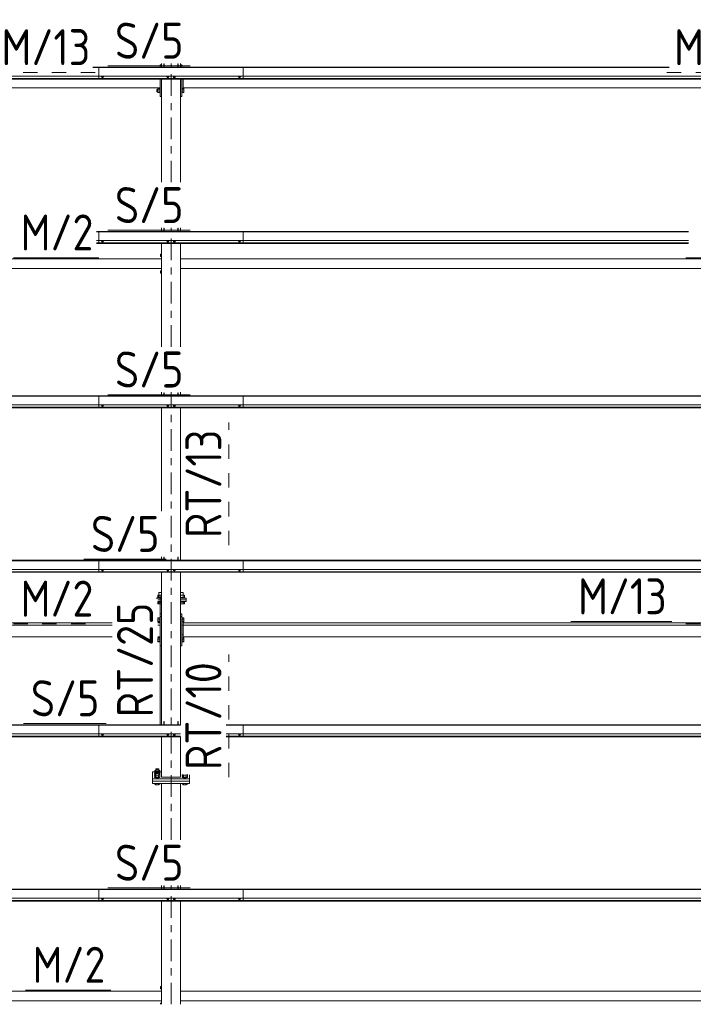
# Model space of a CAD drawing. Header units: millimetres. Extents: x -76 to 1111, y -178 to 661.
# Tile 55 of 91: x 355 to 411, y 261 to 343. Entities that reach past the tile are written whole.
import ezdxf

# ---------------------------------------------------------------- set-up
doc = ezdxf.new("R2010")
doc.units = ezdxf.units.MM
doc.header["$LTSCALE"] = 0.6
for name, pattern in [('XKITLINE00', [0]), ('XKITLINE02', [4, 2, -2]), ('XKITLINE03', [6, 3, -1, 1, -1])]:
    doc.linetypes.add(name, pattern=pattern)
for name, color, linetype, lineweight in [('Bolt', 7, 'Continuous', 0), ('Part', 2, 'Continuous', 0), ('PartMark', 3, 'Continuous', 0), ('S-GRID', 1, 'Continuous', 0)]:
    doc.layers.add(name, color=color, linetype=linetype, lineweight=lineweight)
doc.styles.add('ISOCPEUR', font='ISOCPEUR.TTF')

msp = doc.modelspace()

# ---------------------------------------------------------------- linework, layer by layer
at = {"layer": 'Bolt', "color": 3, "linetype": 'XKITLINE00', "lineweight": 0}
for p, q in [((361.654, 338.618), (361.654, 338.636)), ((361.654, 338.618), (361.709, 338.598)), ((361.703, 338.54), (361.703, 338.6)), ((361.703, 338.54), (361.711, 338.533)), ((361.709, 338.598), (361.709, 338.636)), ((361.709, 338.598), (361.818, 338.598)), ((361.711, 338.533), (361.733, 338.529)), ((361.733, 338.529), (361.763, 338.527)), ((361.763, 338.527), (361.793, 338.529)), ((361.793, 338.529), (361.815, 338.533)), ((361.815, 338.533), (361.823, 338.54)), ((361.818, 338.598), (361.818, 338.636)), ((361.818, 338.598), (361.873, 338.618)), ((361.823, 338.54), (361.823, 338.6)), ((361.873, 338.618), (361.873, 338.636)), ((367.079, 338.618), (367.079, 338.636)), ((367.079, 338.618), (367.134, 338.598)), ((367.128, 338.54), (367.128, 338.6)), ((367.128, 338.54), (367.136, 338.533)), ((367.134, 338.598), (367.134, 338.636)), ((367.134, 338.598), (367.243, 338.598)), ((367.136, 338.533), (367.158, 338.529)), ((367.158, 338.529), (367.188, 338.527)), ((367.188, 338.527), (367.218, 338.529)), ((367.218, 338.529), (367.24, 338.533)), ((367.24, 338.533), (367.248, 338.54)), ((367.243, 338.598), (367.243, 338.636)), ((367.243, 338.598), (367.298, 338.618)), ((367.248, 338.54), (367.248, 338.6)), ((367.298, 338.618), (367.298, 338.636)), ((367.629, 338.618), (367.629, 338.636)), ((367.629, 338.618), (367.684, 338.598)), ((367.678, 338.54), (367.678, 338.6)), ((367.678, 338.54), (367.686, 338.533)), ((367.684, 338.598), (367.684, 338.636)), ((367.684, 338.598), (367.793, 338.598)), ((367.686, 338.533), (367.708, 338.529)), ((367.708, 338.529), (367.738, 338.527)), ((367.738, 338.527), (367.768, 338.529)), ((367.768, 338.529), (367.79, 338.533)), ((367.79, 338.533), (367.798, 338.54)), ((367.793, 338.598), (367.793, 338.636)), ((367.793, 338.598), (367.848, 338.618)), ((367.798, 338.54), (367.798, 338.6)), ((367.848, 338.618), (367.848, 338.636)), ((373.054, 338.618), (373.054, 338.636)), ((373.054, 338.618), (373.109, 338.598)), ((373.103, 338.54), (373.103, 338.6)), ((373.103, 338.54), (373.111, 338.533)), ((373.109, 338.598), (373.109, 338.636)), ((373.109, 338.598), (373.218, 338.598)), ((373.111, 338.533), (373.133, 338.529)), ((373.133, 338.529), (373.163, 338.527)), ((373.163, 338.527), (373.193, 338.529)), ((373.193, 338.529), (373.215, 338.533)), ((373.215, 338.533), (373.223, 338.54)), ((373.218, 338.598), (373.218, 338.636)), ((373.218, 338.598), (373.273, 338.618)), ((373.223, 338.54), (373.223, 338.6)), ((373.273, 338.618), (373.273, 338.636)), ((366.293, 337.531), (366.293, 337.335)), ((366.293, 337.531), (366.373, 337.531)), ((366.293, 337.335), (366.373, 337.335)), ((366.373, 337.603), (366.373, 337.264)), ((366.373, 337.603), (366.533, 337.603)), ((366.373, 337.487), (366.533, 337.487)), ((366.373, 337.317), (366.533, 337.317)), ((366.373, 337.264), (366.533, 337.264)), ((366.533, 337.614), (366.533, 337.252)), ((366.533, 337.614), (366.563, 337.614)), ((366.533, 337.252), (366.563, 337.252)), ((368.363, 337.614), (368.393, 337.614)), ((368.363, 337.252), (368.393, 337.252)), ((368.393, 337.257), (368.393, 337.614)), ((368.393, 337.603), (368.518, 337.603)), ((368.393, 337.487), (368.518, 337.487)), ((368.393, 337.317), (368.518, 337.317)), ((368.393, 337.264), (368.518, 337.264)), ((368.393, 337.252), (368.393, 337.257)), ((368.518, 337.603), (368.518, 337.264)), ((361.654, 324.924), (361.654, 324.942)), ((361.654, 324.924), (361.709, 324.904)), ((361.703, 324.845), (361.703, 324.906)), ((361.703, 324.845), (361.711, 324.839)), ((361.709, 324.904), (361.709, 324.942)), ((361.709, 324.904), (361.818, 324.904)), ((361.711, 324.839), (361.733, 324.835)), ((361.733, 324.835), (361.763, 324.833)), ((361.763, 324.833), (361.793, 324.835)), ((361.793, 324.835), (361.815, 324.839)), ((361.815, 324.839), (361.823, 324.845)), ((361.818, 324.904), (361.818, 324.942)), ((361.818, 324.904), (361.873, 324.924)), ((361.823, 324.845), (361.823, 324.906)), ((361.873, 324.924), (361.873, 324.942)), ((367.079, 324.924), (367.079, 324.942)), ((367.079, 324.924), (367.134, 324.904)), ((367.128, 324.845), (367.128, 324.906)), ((367.128, 324.845), (367.136, 324.839)), ((367.134, 324.904), (367.134, 324.942)), ((367.134, 324.904), (367.243, 324.904)), ((367.136, 324.839), (367.158, 324.835)), ((367.158, 324.835), (367.188, 324.833)), ((367.188, 324.833), (367.218, 324.835)), ((367.218, 324.835), (367.24, 324.839)), ((367.24, 324.839), (367.248, 324.845)), ((367.243, 324.904), (367.243, 324.942)), ((367.243, 324.904), (367.298, 324.924)), ((367.248, 324.845), (367.248, 324.906)), ((367.298, 324.924), (367.298, 324.942)), ((367.629, 324.924), (367.629, 324.942)), ((367.629, 324.924), (367.684, 324.904)), ((367.678, 324.845), (367.678, 324.906)), ((367.678, 324.845), (367.686, 324.839)), ((367.684, 324.904), (367.684, 324.942)), ((367.684, 324.904), (367.793, 324.904)), ((367.686, 324.839), (367.708, 324.835)), ((367.708, 324.835), (367.738, 324.833)), ((367.738, 324.833), (367.768, 324.835)), ((367.768, 324.835), (367.79, 324.839)), ((367.79, 324.839), (367.798, 324.845)), ((367.793, 324.904), (367.793, 324.942)), ((367.793, 324.904), (367.848, 324.924)), ((367.798, 324.845), (367.798, 324.906)), ((367.848, 324.924), (367.848, 324.942)), ((373.054, 324.924), (373.054, 324.942)), ((373.054, 324.924), (373.109, 324.904)), ((373.103, 324.845), (373.103, 324.906)), ((373.103, 324.845), (373.111, 324.839)), ((373.109, 324.904), (373.109, 324.942)), ((373.109, 324.904), (373.218, 324.904)), ((373.111, 324.839), (373.133, 324.835)), ((373.133, 324.835), (373.163, 324.833)), ((373.163, 324.833), (373.193, 324.835)), ((373.193, 324.835), (373.215, 324.839)), ((373.215, 324.839), (373.223, 324.845)), ((373.218, 324.904), (373.218, 324.942)), ((373.218, 324.904), (373.273, 324.924)), ((373.223, 324.845), (373.223, 324.906)), ((373.273, 324.924), (373.273, 324.942)), ((366.593, 323.818), (366.593, 323.618)), ((366.593, 323.818), (366.663, 323.818)), ((366.593, 323.618), (366.663, 323.618)), ((366.593, 322.418), (366.593, 322.218)), ((366.593, 322.418), (366.663, 322.418)), ((366.593, 322.218), (366.663, 322.218)), ((361.654, 311.23), (361.654, 311.248)), ((361.654, 311.23), (361.709, 311.21)), ((361.703, 311.151), (361.703, 311.212)), ((361.703, 311.151), (361.711, 311.145)), ((361.709, 311.21), (361.709, 311.248)), ((361.709, 311.21), (361.818, 311.21)), ((361.711, 311.145), (361.733, 311.141)), ((361.733, 311.141), (361.763, 311.139)), ((361.763, 311.139), (361.793, 311.141)), ((361.793, 311.141), (361.815, 311.145)), ((361.815, 311.145), (361.823, 311.151)), ((361.818, 311.21), (361.818, 311.248)), ((361.818, 311.21), (361.873, 311.23)), ((361.823, 311.151), (361.823, 311.212)), ((361.873, 311.23), (361.873, 311.248)), ((367.079, 311.23), (367.079, 311.248)), ((367.079, 311.23), (367.134, 311.21)), ((367.128, 311.151), (367.128, 311.212)), ((367.128, 311.151), (367.136, 311.145)), ((367.134, 311.21), (367.134, 311.248)), ((367.134, 311.21), (367.243, 311.21)), ((367.136, 311.145), (367.158, 311.141)), ((367.158, 311.141), (367.188, 311.139)), ((367.188, 311.139), (367.218, 311.141)), ((367.218, 311.141), (367.24, 311.145)), ((367.24, 311.145), (367.248, 311.151)), ((367.243, 311.21), (367.243, 311.248)), ((367.243, 311.21), (367.298, 311.23)), ((367.248, 311.151), (367.248, 311.212)), ((367.298, 311.23), (367.298, 311.248)), ((367.629, 311.23), (367.629, 311.248)), ((367.629, 311.23), (367.684, 311.21)), ((367.678, 311.151), (367.678, 311.212)), ((367.678, 311.151), (367.686, 311.145)), ((367.684, 311.21), (367.684, 311.248)), ((367.684, 311.21), (367.793, 311.21)), ((367.686, 311.145), (367.708, 311.141)), ((367.708, 311.141), (367.738, 311.139)), ((367.738, 311.139), (367.768, 311.141)), ((367.768, 311.141), (367.79, 311.145)), ((367.79, 311.145), (367.798, 311.151)), ((367.793, 311.21), (367.793, 311.248)), ((367.793, 311.21), (367.848, 311.23)), ((367.798, 311.151), (367.798, 311.212)), ((367.848, 311.23), (367.848, 311.248)), ((373.054, 311.23), (373.054, 311.248)), ((373.054, 311.23), (373.109, 311.21)), ((373.103, 311.151), (373.103, 311.212)), ((373.103, 311.151), (373.111, 311.145)), ((373.109, 311.21), (373.109, 311.248)), ((373.109, 311.21), (373.218, 311.21)), ((373.111, 311.145), (373.133, 311.141)), ((373.133, 311.141), (373.163, 311.139)), ((373.163, 311.139), (373.193, 311.141)), ((373.193, 311.141), (373.215, 311.145)), ((373.215, 311.145), (373.223, 311.151)), ((373.218, 311.21), (373.218, 311.248)), ((373.218, 311.21), (373.273, 311.23)), ((373.223, 311.151), (373.223, 311.212)), ((373.273, 311.23), (373.273, 311.248)), ((361.654, 297.536), (361.654, 297.554)), ((361.654, 297.536), (361.709, 297.516)), ((361.703, 297.457), (361.703, 297.518)), ((361.703, 297.457), (361.711, 297.451)), ((361.709, 297.516), (361.709, 297.554)), ((361.709, 297.516), (361.818, 297.516)), ((361.711, 297.451), (361.733, 297.446)), ((361.733, 297.446), (361.763, 297.445)), ((361.763, 297.445), (361.793, 297.446)), ((361.793, 297.446), (361.815, 297.451)), ((361.815, 297.451), (361.823, 297.457)), ((361.818, 297.516), (361.818, 297.554)), ((361.818, 297.516), (361.873, 297.536)), ((361.823, 297.457), (361.823, 297.518)), ((361.873, 297.536), (361.873, 297.554)), ((367.079, 297.536), (367.079, 297.554)), ((367.079, 297.536), (367.134, 297.516)), ((367.128, 297.457), (367.128, 297.518)), ((367.128, 297.457), (367.136, 297.451)), ((367.134, 297.516), (367.134, 297.554)), ((367.134, 297.516), (367.243, 297.516)), ((367.136, 297.451), (367.158, 297.446)), ((367.158, 297.446), (367.188, 297.445)), ((367.188, 297.445), (367.218, 297.446)), ((367.218, 297.446), (367.24, 297.451)), ((367.24, 297.451), (367.248, 297.457)), ((367.243, 297.516), (367.243, 297.554)), ((367.243, 297.516), (367.298, 297.536)), ((367.248, 297.457), (367.248, 297.518)), ((367.298, 297.536), (367.298, 297.554)), ((367.629, 297.536), (367.629, 297.554)), ((367.629, 297.536), (367.684, 297.516)), ((367.678, 297.457), (367.678, 297.518)), ((367.678, 297.457), (367.686, 297.451)), ((367.684, 297.516), (367.684, 297.554)), ((367.684, 297.516), (367.793, 297.516)), ((367.686, 297.451), (367.708, 297.446)), ((367.708, 297.446), (367.738, 297.445)), ((367.738, 297.445), (367.768, 297.446)), ((367.768, 297.446), (367.79, 297.451)), ((367.79, 297.451), (367.798, 297.457)), ((367.793, 297.516), (367.793, 297.554)), ((367.793, 297.516), (367.848, 297.536)), ((367.798, 297.457), (367.798, 297.518)), ((367.848, 297.536), (367.848, 297.554)), ((373.054, 297.536), (373.054, 297.554)), ((373.054, 297.536), (373.109, 297.516)), ((373.103, 297.457), (373.103, 297.518)), ((373.103, 297.457), (373.111, 297.451)), ((373.109, 297.516), (373.109, 297.554)), ((373.109, 297.516), (373.218, 297.516)), ((373.111, 297.451), (373.133, 297.446)), ((373.133, 297.446), (373.163, 297.445)), ((373.163, 297.445), (373.193, 297.446)), ((373.193, 297.446), (373.215, 297.451)), ((373.215, 297.451), (373.223, 297.457)), ((373.218, 297.516), (373.218, 297.554)), ((373.218, 297.516), (373.273, 297.536)), ((373.223, 297.457), (373.223, 297.518)), ((373.273, 297.536), (373.273, 297.554)), ((366.663, 295.398), (366.356, 295.398)), ((366.356, 295.398), (366.356, 295.208)), ((366.663, 295.628), (366.443, 295.628)), ((366.443, 295.398), (366.443, 295.628)), ((366.459, 295.208), (366.459, 295.398)), ((368.483, 295.628), (368.263, 295.628)), ((368.571, 295.398), (368.263, 295.398)), ((368.467, 295.208), (368.467, 295.398)), ((368.483, 295.398), (368.483, 295.628)), ((368.571, 295.208), (368.571, 295.398)), ((366.663, 295.208), (366.343, 295.208)), ((366.343, 295.174), (366.343, 295.208)), ((366.343, 295.168), (366.343, 295.174)), ((366.363, 294.828), (366.343, 294.828)), ((366.356, 294.678), (366.356, 294.828)), ((366.363, 294.678), (366.356, 294.678)), ((366.663, 294.828), (366.363, 294.828)), ((366.663, 294.678), (366.363, 294.678)), ((366.459, 294.678), (366.459, 294.828)), ((368.583, 295.208), (368.263, 295.208)), ((368.583, 294.828), (368.263, 294.828)), ((368.571, 294.678), (368.263, 294.678)), ((368.467, 294.678), (368.467, 294.828)), ((368.571, 294.828), (368.571, 294.678)), ((368.583, 295.168), (368.583, 295.208)), ((368.583, 294.828), (368.583, 294.868)), ((366.363, 293.452), (366.374, 293.452)), ((366.363, 293.256), (366.374, 293.256)), ((366.374, 293.523), (366.374, 293.184)), ((366.374, 293.523), (366.534, 293.523)), ((366.374, 293.407), (366.534, 293.407)), ((366.374, 293.238), (366.534, 293.238)), ((366.374, 293.184), (366.534, 293.184)), ((366.534, 293.535), (366.534, 293.173)), ((366.534, 293.535), (366.564, 293.535)), ((366.534, 293.173), (366.564, 293.173)), ((368.263, 293.452), (368.264, 293.452)), ((368.263, 293.256), (368.264, 293.256)), ((368.364, 293.535), (368.394, 293.535)), ((368.364, 293.173), (368.394, 293.173)), ((368.394, 293.178), (368.394, 293.535)), ((368.394, 293.523), (368.519, 293.523)), ((368.394, 293.407), (368.519, 293.407)), ((368.394, 293.238), (368.519, 293.238)), ((368.394, 293.184), (368.519, 293.184)), ((368.394, 293.173), (368.394, 293.178)), ((368.519, 293.523), (368.519, 293.184)), ((366.363, 291.789), (366.374, 291.789)), ((366.363, 291.593), (366.374, 291.593)), ((366.374, 291.86), (366.374, 291.521)), ((366.374, 291.86), (366.534, 291.86)), ((366.374, 291.744), (366.534, 291.744)), ((366.374, 291.575), (366.534, 291.575)), ((366.374, 291.521), (366.534, 291.521)), ((366.534, 291.872), (366.534, 291.51)), ((366.534, 291.872), (366.564, 291.872)), ((366.534, 291.51), (366.564, 291.51)), ((368.263, 291.789), (368.264, 291.789)), ((368.263, 291.593), (368.264, 291.593)), ((368.364, 291.872), (368.394, 291.872)), ((368.364, 291.51), (368.394, 291.51)), ((368.394, 291.515), (368.394, 291.872)), ((368.394, 291.86), (368.519, 291.86)), ((368.394, 291.744), (368.519, 291.744)), ((368.394, 291.575), (368.519, 291.575)), ((368.394, 291.521), (368.519, 291.521)), ((368.394, 291.51), (368.394, 291.515)), ((368.519, 291.86), (368.519, 291.521)), ((361.654, 283.841), (361.654, 283.86)), ((361.654, 283.841), (361.709, 283.822)), ((361.703, 283.763), (361.703, 283.824)), ((361.709, 283.822), (361.709, 283.86)), ((361.709, 283.822), (361.818, 283.822)), ((361.818, 283.822), (361.818, 283.86)), ((361.818, 283.822), (361.873, 283.841)), ((361.823, 283.763), (361.823, 283.824)), ((361.873, 283.841), (361.873, 283.86)), ((367.079, 283.841), (367.079, 283.86)), ((367.079, 283.841), (367.134, 283.822)), ((367.128, 283.763), (367.128, 283.824)), ((367.134, 283.822), (367.134, 283.86)), ((367.134, 283.822), (367.243, 283.822)), ((367.243, 283.822), (367.243, 283.86)), ((367.243, 283.822), (367.298, 283.841)), ((367.248, 283.763), (367.248, 283.824)), ((367.298, 283.841), (367.298, 283.86)), ((367.629, 283.841), (367.629, 283.86)), ((367.629, 283.841), (367.684, 283.822)), ((367.678, 283.763), (367.678, 283.824)), ((367.684, 283.822), (367.684, 283.86)), ((367.684, 283.822), (367.793, 283.822)), ((367.793, 283.822), (367.793, 283.86)), ((367.793, 283.822), (367.848, 283.841)), ((367.798, 283.763), (367.798, 283.824)), ((367.848, 283.841), (367.848, 283.86)), ((373.054, 283.841), (373.054, 283.86)), ((373.054, 283.841), (373.109, 283.822)), ((373.103, 283.763), (373.103, 283.824)), ((373.109, 283.822), (373.109, 283.86)), ((373.109, 283.822), (373.218, 283.822)), ((373.218, 283.822), (373.218, 283.86)), ((373.218, 283.822), (373.273, 283.841)), ((373.223, 283.763), (373.223, 283.824)), ((373.273, 283.841), (373.273, 283.86)), ((361.703, 283.763), (361.711, 283.757)), ((361.711, 283.757), (361.733, 283.752)), ((361.733, 283.752), (361.763, 283.751)), ((361.763, 283.751), (361.793, 283.752)), ((361.793, 283.752), (361.815, 283.757)), ((361.815, 283.757), (361.823, 283.763)), ((367.128, 283.763), (367.136, 283.757)), ((367.136, 283.757), (367.158, 283.752)), ((367.158, 283.752), (367.188, 283.751)), ((367.188, 283.751), (367.218, 283.752)), ((367.218, 283.752), (367.24, 283.757)), ((367.24, 283.757), (367.248, 283.763)), ((367.678, 283.763), (367.686, 283.757)), ((367.686, 283.757), (367.708, 283.752)), ((367.708, 283.752), (367.738, 283.751)), ((367.738, 283.751), (367.768, 283.752)), ((367.768, 283.752), (367.79, 283.757)), ((367.79, 283.757), (367.798, 283.763)), ((373.103, 283.763), (373.111, 283.757)), ((373.111, 283.757), (373.133, 283.752)), ((373.133, 283.752), (373.163, 283.751)), ((373.163, 283.751), (373.193, 283.752)), ((373.193, 283.752), (373.215, 283.757)), ((373.215, 283.757), (373.223, 283.763)), ((366.093, 280.607), (366.106, 280.616)), ((366.106, 280.597), (366.093, 280.607)), ((366.093, 280.567), (366.093, 280.607)), ((366.093, 280.567), (366.106, 280.558)), ((366.193, 280.824), (366.106, 280.792)), ((366.106, 280.792), (366.2, 280.758)), ((366.106, 280.626), (366.106, 280.792)), ((366.193, 280.658), (366.106, 280.626)), ((366.106, 280.626), (366.106, 280.274)), ((366.106, 280.626), (366.2, 280.592)), ((366.193, 280.491), (366.106, 280.46)), ((366.193, 280.92), (366.209, 280.932)), ((366.209, 280.907), (366.193, 280.92)), ((366.193, 280.792), (366.193, 280.92)), ((366.193, 280.753), (366.209, 280.766)), ((366.209, 280.741), (366.193, 280.753)), ((366.193, 280.626), (366.193, 280.753)), ((366.193, 280.587), (366.209, 280.599)), ((366.209, 280.575), (366.193, 280.587)), ((366.193, 280.46), (366.193, 280.587)), ((366.209, 280.932), (366.253, 280.941)), ((366.253, 280.898), (366.209, 280.907)), ((366.209, 280.766), (366.253, 280.775)), ((366.253, 280.732), (366.209, 280.741)), ((366.209, 280.599), (366.253, 280.609)), ((366.253, 280.565), (366.209, 280.575)), ((366.253, 280.941), (366.313, 280.945)), ((366.313, 280.895), (366.253, 280.898)), ((366.253, 280.775), (366.313, 280.778)), ((366.313, 280.728), (366.253, 280.732)), ((366.253, 280.609), (366.313, 280.612)), ((366.313, 280.562), (366.253, 280.565)), ((366.313, 280.945), (366.373, 280.941)), ((366.373, 280.898), (366.313, 280.895)), ((366.313, 280.778), (366.373, 280.775)), ((366.373, 280.732), (366.313, 280.728)), ((366.313, 280.612), (366.373, 280.609)), ((366.373, 280.565), (366.313, 280.562)), ((366.373, 280.941), (366.417, 280.932)), ((366.417, 280.907), (366.373, 280.898)), ((366.373, 280.775), (366.417, 280.766)), ((366.417, 280.741), (366.373, 280.732)), ((366.373, 280.609), (366.417, 280.599)), ((366.417, 280.575), (366.373, 280.565)), ((366.417, 280.932), (366.433, 280.92)), ((366.433, 280.92), (366.417, 280.907)), ((366.417, 280.766), (366.433, 280.753)), ((366.433, 280.753), (366.417, 280.741)), ((366.417, 280.599), (366.433, 280.587)), ((366.433, 280.587), (366.417, 280.575)), ((366.427, 280.758), (366.521, 280.792)), ((366.427, 280.592), (366.521, 280.626)), ((366.433, 280.792), (366.433, 280.92)), ((366.433, 280.824), (366.521, 280.792)), ((366.433, 280.626), (366.433, 280.753)), ((366.433, 280.658), (366.521, 280.626)), ((366.433, 280.46), (366.433, 280.587)), ((366.433, 280.491), (366.521, 280.46)), ((366.521, 280.792), (366.521, 280.46)), ((366.521, 280.616), (366.533, 280.607)), ((366.533, 280.607), (366.521, 280.597)), ((366.521, 280.558), (366.533, 280.567)), ((366.533, 280.567), (366.533, 280.607)), ((366.093, 280.44), (366.106, 280.45)), ((366.106, 280.431), (366.093, 280.44)), ((366.093, 280.401), (366.093, 280.44)), ((366.093, 280.401), (366.106, 280.392)), ((366.093, 280.274), (366.106, 280.283)), ((366.123, 280.251), (366.093, 280.274)), ((366.093, 280.235), (366.093, 280.274)), ((366.093, 280.235), (366.123, 280.212)), ((366.106, 280.46), (366.209, 280.422)), ((366.106, 280.274), (366.209, 280.237)), ((366.106, 279.658), (366.106, 279.729)), ((366.203, 280.234), (366.123, 280.251)), ((366.123, 280.212), (366.203, 280.195)), ((366.313, 280.228), (366.203, 280.234)), ((366.203, 280.195), (366.313, 280.189)), ((366.417, 280.422), (366.209, 280.422)), ((366.209, 280.422), (366.209, 280.237)), ((366.209, 280.237), (366.417, 280.237)), ((366.209, 279.62), (366.209, 279.729)), ((366.423, 280.234), (366.313, 280.228)), ((366.313, 280.189), (366.423, 280.195)), ((366.521, 280.46), (366.417, 280.422)), ((366.417, 280.422), (366.417, 280.237)), ((366.417, 280.237), (366.521, 280.274)), ((366.417, 279.62), (366.417, 279.729)), ((366.504, 280.251), (366.423, 280.234)), ((366.423, 280.195), (366.504, 280.212)), ((366.533, 280.274), (366.504, 280.251)), ((366.504, 280.212), (366.533, 280.235)), ((366.521, 280.274), (366.521, 280.46)), ((366.521, 280.45), (366.533, 280.44)), ((366.533, 280.44), (366.521, 280.431)), ((366.521, 280.392), (366.533, 280.401)), ((366.521, 280.283), (366.533, 280.274)), ((366.521, 279.658), (366.521, 279.729)), ((366.533, 280.401), (366.533, 280.44)), ((366.533, 280.235), (366.533, 280.274)), ((368.393, 280.44), (368.406, 280.45)), ((368.406, 280.431), (368.393, 280.44)), ((368.393, 280.401), (368.393, 280.44)), ((368.393, 280.401), (368.406, 280.392)), ((368.393, 280.274), (368.406, 280.283)), ((368.423, 280.251), (368.393, 280.274)), ((368.393, 280.235), (368.393, 280.274)), ((368.393, 280.235), (368.423, 280.212)), ((368.406, 280.46), (368.448, 280.445)), ((368.406, 280.445), (368.406, 280.274)), ((368.406, 280.274), (368.509, 280.237)), ((368.406, 279.658), (368.406, 279.729)), ((368.503, 280.234), (368.423, 280.251)), ((368.423, 280.212), (368.503, 280.195)), ((368.448, 280.445), (368.509, 280.422)), ((368.613, 280.228), (368.503, 280.234)), ((368.503, 280.195), (368.613, 280.189)), ((368.717, 280.422), (368.509, 280.422)), ((368.509, 280.422), (368.509, 280.237)), ((368.509, 280.237), (368.717, 280.237)), ((368.509, 279.62), (368.509, 279.729)), ((368.723, 280.234), (368.613, 280.228)), ((368.613, 280.189), (368.723, 280.195)), ((368.779, 280.445), (368.717, 280.422)), ((368.717, 280.422), (368.717, 280.237)), ((368.717, 280.237), (368.821, 280.274)), ((368.717, 279.62), (368.717, 279.729)), ((368.804, 280.251), (368.723, 280.234)), ((368.723, 280.195), (368.804, 280.212)), ((368.821, 280.46), (368.779, 280.445)), ((368.833, 280.274), (368.804, 280.251)), ((368.804, 280.212), (368.833, 280.235)), ((368.821, 280.445), (368.821, 280.46)), ((368.821, 280.45), (368.833, 280.44)), ((368.821, 280.274), (368.821, 280.445)), ((368.833, 280.44), (368.821, 280.431)), ((368.821, 280.392), (368.833, 280.401)), ((368.821, 280.283), (368.833, 280.274)), ((368.821, 279.658), (368.821, 279.729)), ((368.833, 280.401), (368.833, 280.44)), ((368.833, 280.235), (368.833, 280.274)), ((366.106, 279.658), (366.209, 279.62)), ((366.209, 279.62), (366.417, 279.62)), ((366.417, 279.62), (366.521, 279.658)), ((368.406, 279.658), (368.509, 279.62)), ((368.509, 279.62), (368.717, 279.62)), ((368.717, 279.62), (368.821, 279.658)), ((361.654, 270.147), (361.654, 270.166)), ((361.654, 270.147), (361.709, 270.128)), ((361.703, 270.069), (361.703, 270.129)), ((361.703, 270.069), (361.711, 270.063)), ((361.709, 270.128), (361.709, 270.166)), ((361.709, 270.128), (361.818, 270.128)), ((361.711, 270.063), (361.733, 270.058)), ((361.733, 270.058), (361.763, 270.057)), ((361.763, 270.057), (361.793, 270.058)), ((361.793, 270.058), (361.815, 270.063)), ((361.815, 270.063), (361.823, 270.069)), ((361.818, 270.128), (361.818, 270.166)), ((361.818, 270.128), (361.873, 270.147)), ((361.823, 270.069), (361.823, 270.129)), ((361.873, 270.147), (361.873, 270.166)), ((367.079, 270.147), (367.079, 270.166)), ((367.079, 270.147), (367.134, 270.128)), ((367.128, 270.069), (367.128, 270.129)), ((367.128, 270.069), (367.136, 270.063)), ((367.134, 270.128), (367.134, 270.166)), ((367.134, 270.128), (367.243, 270.128)), ((367.136, 270.063), (367.158, 270.058)), ((367.158, 270.058), (367.188, 270.057)), ((367.188, 270.057), (367.218, 270.058)), ((367.218, 270.058), (367.24, 270.063)), ((367.24, 270.063), (367.248, 270.069)), ((367.243, 270.128), (367.243, 270.166)), ((367.243, 270.128), (367.298, 270.147)), ((367.248, 270.069), (367.248, 270.129)), ((367.298, 270.147), (367.298, 270.166)), ((367.629, 270.147), (367.629, 270.166)), ((367.629, 270.147), (367.684, 270.128)), ((367.678, 270.069), (367.678, 270.129)), ((367.678, 270.069), (367.686, 270.063)), ((367.684, 270.128), (367.684, 270.166)), ((367.684, 270.128), (367.793, 270.128)), ((367.686, 270.063), (367.708, 270.058)), ((367.708, 270.058), (367.738, 270.057)), ((367.738, 270.057), (367.768, 270.058)), ((367.768, 270.058), (367.79, 270.063)), ((367.79, 270.063), (367.798, 270.069)), ((367.793, 270.128), (367.793, 270.166)), ((367.793, 270.128), (367.848, 270.147)), ((367.798, 270.069), (367.798, 270.129)), ((367.848, 270.147), (367.848, 270.166)), ((373.054, 270.147), (373.054, 270.166)), ((373.054, 270.147), (373.109, 270.128)), ((373.103, 270.069), (373.103, 270.129)), ((373.103, 270.069), (373.111, 270.063)), ((373.109, 270.128), (373.109, 270.166)), ((373.109, 270.128), (373.218, 270.128)), ((373.111, 270.063), (373.133, 270.058)), ((373.133, 270.058), (373.163, 270.057)), ((373.163, 270.057), (373.193, 270.058)), ((373.193, 270.058), (373.215, 270.063)), ((373.215, 270.063), (373.223, 270.069)), ((373.218, 270.128), (373.218, 270.166)), ((373.218, 270.128), (373.273, 270.147)), ((373.223, 270.069), (373.223, 270.129)), ((373.273, 270.147), (373.273, 270.166)), ((366.593, 262.818), (366.593, 262.618)), ((366.593, 262.818), (366.663, 262.818)), ((366.593, 262.618), (366.663, 262.618)), ((366.593, 261.418), (366.593, 261.327)), ((366.593, 261.418), (366.663, 261.418))]:
    msp.add_line(p, q, dxfattribs=at)
at = {"layer": 'Part', "color": 2, "linetype": 'XKITLINE00', "lineweight": 0}
for p, q in [((366.563, 339.391), (366.563, 339.591)), ((366.563, 339.591), (366.663, 339.591)), ((366.663, 339.391), (366.663, 339.691)), ((366.863, 339.391), (366.863, 339.658)), ((366.863, 339.658), (366.893, 339.658)), ((366.893, 339.391), (366.893, 339.658)), ((368.033, 339.391), (368.033, 339.658)), ((368.033, 339.658), (368.063, 339.658)), ((368.063, 339.391), (368.063, 339.658)), ((368.263, 339.391), (368.263, 339.691)), ((368.363, 339.591), (368.263, 339.591)), ((368.363, 339.391), (368.363, 339.591)), ((360.963, 339.391), (373.463, 339.391)), ((360.963, 339.36), (373.463, 339.36)), ((361.463, 339.391), (408.945, 339.391)), ((361.463, 338.395), (361.463, 339.391)), ((361.463, 339.36), (408.945, 339.36)), ((373.463, 339.391), (373.463, 338.395)), ((305.463, 338.636), (373.463, 338.636)), ((305.463, 338.441), (373.463, 338.441)), ((305.463, 338.414), (373.463, 338.414)), ((305.463, 338.395), (373.463, 338.395)), ((361.463, 338.636), (429.463, 338.636)), ((361.463, 338.441), (429.463, 338.441)), ((361.463, 338.414), (429.463, 338.414)), ((361.463, 338.395), (429.463, 338.395)), ((366.563, 338.395), (366.563, 337.667)), ((366.663, 329.797), (366.663, 338.395)), ((368.263, 329.797), (368.263, 338.395)), ((368.363, 336.938), (368.363, 338.395)), ((368.463, 337.667), (368.463, 338.395)), ((366.563, 337.667), (312.463, 337.667)), ((366.563, 336.938), (366.563, 337.667)), ((422.563, 337.667), (368.463, 337.667)), ((366.563, 336.938), (366.663, 336.938)), ((368.263, 336.938), (368.363, 336.938)), ((361.263, 325.697), (373.463, 325.697)), ((361.263, 325.666), (373.463, 325.666)), ((361.463, 325.697), (410.534, 325.697)), ((361.463, 324.701), (361.463, 325.697)), ((361.463, 325.666), (410.534, 325.666)), ((366.663, 325.697), (366.663, 325.997)), ((366.863, 325.697), (366.863, 325.964)), ((366.863, 325.964), (366.893, 325.964)), ((366.893, 325.697), (366.893, 325.964)), ((368.033, 325.697), (368.033, 325.964)), ((368.033, 325.964), (368.063, 325.964)), ((368.063, 325.697), (368.063, 325.964)), ((368.263, 325.697), (368.263, 325.997)), ((373.463, 325.697), (373.463, 324.701)), ((361.263, 324.942), (373.463, 324.942)), ((361.463, 324.942), (410.534, 324.942)), ((361.263, 324.747), (373.463, 324.747)), ((361.263, 324.72), (373.463, 324.72)), ((361.263, 324.701), (373.463, 324.701)), ((361.463, 324.747), (410.534, 324.747)), ((361.463, 324.72), (410.534, 324.72)), ((361.463, 324.701), (410.534, 324.701)), ((366.663, 316.103), (366.663, 324.701)), ((368.263, 316.103), (368.263, 324.701)), ((312.263, 323.418), (366.663, 323.418)), ((368.263, 323.418), (422.663, 323.418)), ((312.263, 322.618), (366.663, 322.618)), ((368.263, 322.618), (422.663, 322.618)), ((305.463, 312.003), (373.463, 312.003)), ((305.463, 311.972), (373.463, 311.972)), ((361.463, 312.003), (429.463, 312.003)), ((361.463, 311.007), (361.463, 312.003)), ((361.463, 311.972), (429.463, 311.972)), ((366.663, 312.003), (366.663, 312.303)), ((366.863, 312.003), (366.863, 312.27)), ((366.863, 312.27), (366.893, 312.27)), ((366.893, 312.003), (366.893, 312.27)), ((368.033, 312.003), (368.033, 312.27)), ((368.033, 312.27), (368.063, 312.27)), ((368.063, 312.003), (368.063, 312.27)), ((368.263, 312.003), (368.263, 312.303)), ((373.463, 312.003), (373.463, 311.007)), ((305.463, 311.248), (373.463, 311.248)), ((305.463, 311.053), (373.463, 311.053)), ((305.463, 311.026), (373.463, 311.026)), ((305.463, 311.007), (373.463, 311.007)), ((361.463, 311.248), (429.463, 311.248)), ((361.463, 311.053), (429.463, 311.053)), ((361.463, 311.026), (429.463, 311.026)), ((361.463, 311.007), (429.463, 311.007)), ((366.663, 302.409), (366.663, 311.007)), ((368.263, 298.309), (368.263, 311.007)), ((366.663, 298.309), (366.663, 298.609)), ((366.863, 298.309), (366.863, 298.576)), ((366.863, 298.576), (366.893, 298.576)), ((366.893, 298.309), (366.893, 298.576)), ((368.033, 298.309), (368.033, 298.576)), ((368.033, 298.576), (368.063, 298.576)), ((368.063, 298.309), (368.063, 298.576)), ((316.063, 298.309), (373.463, 298.309)), ((316.063, 298.278), (373.463, 298.278)), ((361.463, 298.309), (429.463, 298.309)), ((361.463, 297.312), (361.463, 298.309)), ((361.463, 298.278), (429.463, 298.278)), ((373.463, 298.309), (373.463, 297.312)), ((316.063, 297.554), (373.463, 297.554)), ((316.063, 297.359), (373.463, 297.359)), ((316.063, 297.332), (373.463, 297.332)), ((316.063, 297.312), (373.463, 297.312)), ((361.463, 297.554), (429.463, 297.554)), ((361.463, 297.359), (429.463, 297.359)), ((361.463, 297.332), (429.463, 297.332)), ((361.463, 297.312), (429.463, 297.312)), ((366.663, 284.615), (366.663, 297.312)), ((368.263, 284.615), (368.263, 297.312)), ((366.213, 295.168), (366.363, 295.168)), ((366.363, 295.168), (366.663, 295.168)), ((366.363, 295.018), (366.663, 295.018)), ((366.363, 295.018), (366.663, 295.018)), ((366.363, 294.868), (366.663, 294.868)), ((368.263, 295.168), (368.713, 295.168)), ((368.263, 295.018), (368.713, 295.018)), ((368.263, 295.018), (368.713, 295.018)), ((368.263, 294.868), (368.713, 294.868)), ((368.713, 295.018), (368.713, 295.168)), ((368.713, 294.868), (368.713, 295.018)), ((366.564, 293.849), (366.564, 292.903)), ((366.564, 293.849), (366.663, 293.849)), ((366.564, 293.641), (366.663, 293.641)), ((368.264, 293.849), (368.264, 291.196)), ((368.264, 293.849), (368.364, 293.849)), ((368.264, 293.641), (368.364, 293.641)), ((368.364, 291.196), (368.364, 293.849)), ((362.563, 293.111), (312.463, 293.111)), ((312.463, 292.903), (362.563, 292.903)), ((366.564, 293.111), (366.363, 293.111)), ((366.363, 292.903), (366.564, 292.903)), ((366.564, 292.903), (366.564, 292.903)), ((366.564, 292.903), (366.564, 291.925)), ((368.263, 292.918), (368.264, 292.918)), ((368.364, 292.918), (368.463, 292.918)), ((418.563, 293.111), (368.463, 293.111)), ((368.463, 293.111), (368.463, 291.925)), ((368.463, 292.903), (418.563, 292.903)), ((368.263, 292.118), (368.264, 292.118)), ((368.364, 292.118), (368.463, 292.118)), ((312.463, 291.925), (362.563, 291.925)), ((366.363, 291.925), (366.564, 291.925)), ((366.564, 291.196), (366.564, 291.925)), ((366.564, 291.196), (366.663, 291.196)), ((368.264, 291.196), (368.364, 291.196)), ((368.463, 291.925), (418.563, 291.925)), ((310.363, 284.615), (368.263, 284.615)), ((361.463, 284.615), (368.263, 284.615)), ((361.463, 283.618), (361.463, 284.615)), ((366.863, 284.615), (366.863, 284.882)), ((366.863, 284.882), (366.893, 284.882)), ((366.893, 284.615), (366.893, 284.882)), ((368.033, 284.615), (368.033, 284.882)), ((368.033, 284.882), (368.063, 284.882)), ((368.063, 284.615), (368.063, 284.882)), ((372.063, 284.615), (373.463, 284.615)), ((372.063, 284.615), (424.263, 284.615)), ((373.463, 284.615), (373.463, 283.618)), ((310.363, 284.584), (368.263, 284.584)), ((316.063, 283.86), (368.263, 283.86)), ((361.463, 284.584), (368.263, 284.584)), ((361.463, 283.86), (368.263, 283.86)), ((372.063, 284.584), (373.463, 284.584)), ((372.063, 284.584), (424.263, 284.584)), ((372.063, 283.86), (373.463, 283.86)), ((372.063, 283.86), (424.263, 283.86)), ((316.063, 283.665), (368.263, 283.665)), ((316.063, 283.638), (368.263, 283.638)), ((316.063, 283.618), (368.263, 283.618)), ((361.463, 283.665), (368.263, 283.665)), ((361.463, 283.638), (368.263, 283.638)), ((361.463, 283.618), (368.263, 283.618)), ((366.663, 280.235), (366.663, 283.618)), ((368.263, 280.235), (368.263, 283.618)), ((372.063, 283.665), (373.463, 283.665)), ((372.063, 283.665), (424.263, 283.665)), ((372.063, 283.638), (373.463, 283.638)), ((372.063, 283.638), (424.263, 283.638)), ((372.063, 283.618), (373.463, 283.618)), ((372.063, 283.618), (424.263, 283.618)), ((365.913, 280.684), (365.913, 279.925)), ((365.913, 280.684), (366.663, 280.684)), ((368.263, 280.684), (368.263, 280.684)), ((365.913, 280.121), (369.013, 280.121)), ((365.913, 279.925), (369.013, 279.925)), ((369.013, 279.925), (365.913, 279.925)), ((365.913, 279.925), (365.913, 279.729)), ((365.913, 279.729), (369.013, 279.729)), ((366.663, 280.235), (368.263, 280.235)), ((366.663, 275.021), (366.663, 279.729)), ((368.263, 275.021), (368.263, 279.729)), ((369.013, 279.925), (369.013, 280.445)), ((369.013, 279.729), (369.013, 279.925)), ((305.463, 270.921), (373.463, 270.921)), ((305.463, 270.889), (373.463, 270.889)), ((361.463, 270.921), (429.463, 270.921)), ((361.463, 269.924), (361.463, 270.921)), ((361.463, 270.889), (429.463, 270.889)), ((366.663, 270.921), (366.663, 271.221)), ((366.863, 270.921), (366.863, 271.188)), ((366.863, 271.188), (366.893, 271.188)), ((366.893, 270.921), (366.893, 271.188)), ((368.033, 270.921), (368.033, 271.188)), ((368.033, 271.188), (368.063, 271.188)), ((368.063, 270.921), (368.063, 271.188)), ((368.263, 270.921), (368.263, 271.221)), ((373.463, 270.921), (373.463, 269.924)), ((305.463, 270.166), (373.463, 270.166)), ((305.463, 269.971), (373.463, 269.971)), ((305.463, 269.944), (373.463, 269.944)), ((305.463, 269.924), (373.463, 269.924)), ((361.463, 270.166), (429.463, 270.166)), ((361.463, 269.971), (429.463, 269.971)), ((361.463, 269.944), (429.463, 269.944)), ((361.463, 269.924), (429.463, 269.924)), ((366.663, 261.327), (366.663, 269.924)), ((368.263, 261.327), (368.263, 269.924)), ((312.263, 262.418), (366.663, 262.418)), ((368.263, 262.418), (422.663, 262.418)), ((312.263, 261.618), (366.663, 261.618)), ((368.263, 261.618), (422.663, 261.618))]:
    msp.add_line(p, q, dxfattribs=at)
at = {"layer": 'PartMark', "color": 1, "linetype": 'XKITLINE02', "lineweight": 0}
for p, q in [((352.745, 338.953), (361.163, 338.953)), ((408.745, 338.953), (417.163, 338.953)), ((372.263, 299.568), (372.263, 309.792)), ((354.334, 293.018), (361.463, 293.018)), ((410.334, 293.018), (417.463, 293.018)), ((372.263, 280.245), (372.263, 290.468))]:
    msp.add_line(p, q, dxfattribs=at)
at = {"layer": 'PartMark', "color": 1, "linetype": 'XKITLINE00', "lineweight": 0}
for p, q in [((362.192, 339.491), (369.063, 339.491)), ((362.192, 325.797), (369.063, 325.797)), ((354.334, 323.518), (361.463, 323.518)), ((410.334, 323.518), (417.463, 323.518)), ((362.192, 312.103), (369.063, 312.103)), ((360.192, 298.409), (367.063, 298.409)), ((366.563, 284.635), (366.563, 295.374)), ((400.745, 293.211), (409.164, 293.211)), ((355.192, 284.715), (362.063, 284.715)), ((362.192, 271.021), (369.063, 271.021)), ((355.334, 262.518), (362.463, 262.518))]:
    msp.add_line(p, q, dxfattribs=at)
at = {"layer": 'S-GRID', "color": 1, "linetype": 'XKITLINE03', "lineweight": 0}
for p, q in [((367.463, 329.797), (367.463, 339.691)), ((367.463, 316.103), (367.463, 325.997)), ((367.463, 275.021), (367.463, 312.303)), ((367.463, 261.327), (367.463, 271.221))]:
    msp.add_line(p, q, dxfattribs=at)

# ---------------------------------------------------------------- texts
at = {"layer": 'PartMark', "color": 1, "style": 'ISOCPEUR', "width": 0.85}
for s, p in [('S/5', (362.792, 340.091)), ('M/13', (353.345, 339.553)), ('M/13', (409.345, 339.553)), ('S/5', (362.792, 326.397)), ('M/2', (354.934, 324.118)), ('S/5', (362.792, 312.703)), ('S/5', (360.792, 299.009)), ('M/13', (401.345, 293.811)), ('M/2', (354.934, 293.618)), ('S/5', (355.792, 285.315)), ('S/5', (362.792, 271.621)), ('M/2', (355.934, 263.118))]:
    msp.add_text(s, height=3, dxfattribs=at).set_placement(p)
for s, p in [('RT/13', (371.663, 300.168)), ('RT/25', (365.963, 285.235)), ('RT/10', (371.663, 280.845))]:
    msp.add_text(s, height=3, rotation=90.00021, dxfattribs=at).set_placement(p)

doc.saveas('drawing.dxf')
